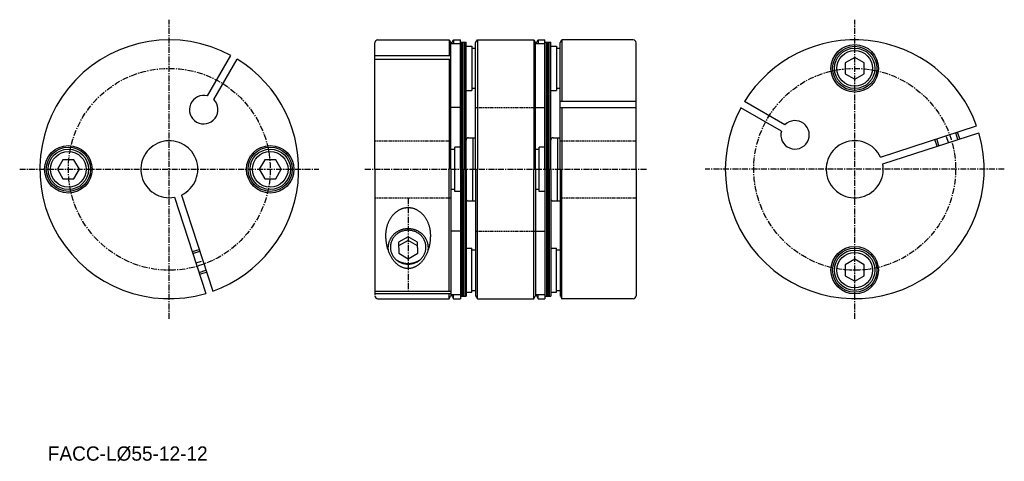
# Model space of a CAD drawing. Extents: x 58 to 266, y 38 to 131.
import ezdxf

# ---------------------------------------------------------------- set-up
doc = ezdxf.new("R2010")
doc.units = 0
doc.linetypes.add('CENTER', pattern=[2, 1.25, -0.25, 0.25, -0.25])
doc.linetypes.add('HIDDEN', pattern=[0.375, 0.25, -0.125])
doc.layers.get('0').update_dxf_attribs({"linetype": 'CONTINUOUS'})
doc.layers.add('CENTER', color=1, linetype='CENTER')

msp = doc.modelspace()

# ---------------------------------------------------------------- linework, layer by layer
at = {"color": 7, "linetype": 'CONTINUOUS'}
for p, q in [((133.64, 127.05), (148.68, 127.05)), ((148.68, 127.05), (148.68, 123.76)), ((148.68, 127.05), (148.97, 126.55)), ((149.04, 99.8), (149.04, 126.47)), ((149.31, 126.55), (149.6, 127.05)), ((149.6, 127.05), (151.04, 127.05)), ((149.6, 127.05), (149.6, 126.22)), ((151.04, 99.8), (151.04, 127.05)), ((151.04, 126.55), (152.24, 126.55)), ((151.34, 99.8), (151.34, 126.55)), ((151.64, 99.8), (151.64, 126.55)), ((151.94, 99.8), (151.94, 126.55)), ((152.24, 99.8), (152.24, 126.55)), ((154.24, 99.8), (154.24, 126.47)), ((154.31, 126.55), (154.6, 127.05)), ((154.6, 127.05), (154.6, 99.8)), ((154.6, 127.05), (166.48, 127.05)), ((166.48, 127.05), (166.48, 99.8)), ((166.48, 127.05), (166.77, 126.55)), ((166.84, 99.8), (166.84, 126.47)), ((167.11, 126.55), (167.4, 127.05)), ((167.4, 127.05), (168.84, 127.05)), ((167.4, 127.05), (167.4, 126.22)), ((168.84, 99.8), (168.84, 127.05)), ((168.84, 126.55), (170.04, 126.55)), ((169.14, 99.8), (169.14, 126.55)), ((169.44, 99.8), (169.44, 126.55)), ((169.74, 99.8), (169.74, 126.55)), ((170.04, 99.8), (170.04, 126.55)), ((172.04, 99.8), (172.04, 126.47)), ((172.11, 126.55), (172.4, 127.05)), ((187.44, 127.05), (172.4, 127.05)), ((172.4, 127.05), (172.4, 114.07)), ((133.04, 99.8), (133.04, 126.45)), ((151.04, 126.22), (149.04, 126.22)), ((152.24, 125.7), (153.44, 125.7)), ((153.44, 125.7), (153.44, 116.4)), ((153.44, 125.3), (153.44, 116.8)), ((153.44, 125.3), (154.24, 125.3)), ((168.84, 126.22), (166.84, 126.22)), ((170.04, 125.7), (171.24, 125.7)), ((171.24, 125.7), (171.24, 116.4)), ((171.24, 125.3), (171.24, 116.8)), ((171.24, 125.3), (172.04, 125.3)), ((188.04, 99.8), (188.04, 126.45)), ((97.79, 115.24), (102.71, 123.76)), ((99.09, 114.49), (104.01, 123.01)), ((133.04, 123.76), (149.04, 123.76)), ((133.04, 123.01), (149.04, 123.01)), ((148.68, 123.01), (148.68, 99.8)), ((234.06, 123.36), (232.06, 122.2)), ((236.06, 122.2), (234.06, 123.36)), ((232.06, 122.2), (232.06, 119.89)), ((236.06, 119.89), (236.06, 122.2)), ((232.06, 119.89), (234.06, 118.74)), ((234.06, 118.74), (236.06, 119.89)), ((152.24, 116.4), (153.44, 116.4)), ((154.24, 116.8), (153.44, 116.8)), ((170.04, 116.4), (171.24, 116.4)), ((172.04, 116.8), (171.24, 116.8)), ((188.04, 114.07), (172.04, 114.07)), ((219.36, 109.15), (210.84, 114.07)), ((151.04, 112.8), (149.04, 112.8)), ((166.84, 112.8), (168.84, 112.8)), ((188.04, 112.77), (172.04, 112.77)), ((172.4, 112.77), (172.4, 99.8)), ((218.61, 107.85), (210.09, 112.77)), ((239.49, 102.35), (259.73, 108.93)), ((152.74, 106.45), (154.24, 106.45)), ((153.68, 106.45), (153.68, 99.8)), ((170.54, 106.45), (172.04, 106.45)), ((171.48, 106.45), (171.48, 99.8)), ((239.95, 100.92), (260.19, 107.5)), ((149.04, 104.05), (149.84, 104.05)), ((149.84, 95.15), (149.84, 104.45)), ((151.04, 104.45), (149.84, 104.45)), ((149.84, 95.55), (149.84, 104.05)), ((166.84, 104.05), (167.64, 104.05)), ((167.64, 95.15), (167.64, 104.45)), ((168.84, 104.45), (167.64, 104.45)), ((167.64, 95.55), (167.64, 104.05)), ((67.33, 101.8), (66.18, 99.8)), ((69.64, 101.8), (67.33, 101.8)), ((70.8, 99.8), (69.64, 101.8)), ((109.83, 101.8), (108.68, 99.8)), ((112.14, 101.8), (109.83, 101.8)), ((113.3, 99.8), (112.14, 101.8)), ((66.18, 99.8), (67.33, 97.8)), ((69.64, 97.8), (70.8, 99.8)), ((108.68, 99.8), (109.83, 97.8)), ((112.14, 97.8), (113.3, 99.8)), ((133.04, 99.8), (133.04, 73.3)), ((148.68, 74.12), (148.68, 99.8)), ((149.04, 99.8), (149.04, 73.12)), ((151.04, 99.8), (151.04, 72.55)), ((151.34, 99.8), (151.34, 73.05)), ((151.64, 99.8), (151.64, 73.05)), ((151.94, 99.8), (151.94, 73.05)), ((152.24, 99.8), (152.24, 73.05)), ((153.68, 93.14), (153.68, 99.8)), ((154.24, 99.8), (154.24, 73.12)), ((154.6, 72.55), (154.6, 99.8)), ((166.48, 72.55), (166.48, 99.8)), ((166.84, 99.8), (166.84, 73.12)), ((168.84, 99.8), (168.84, 72.55)), ((169.14, 99.8), (169.14, 73.05)), ((169.44, 99.8), (169.44, 73.05)), ((169.74, 99.8), (169.74, 73.05)), ((170.04, 99.8), (170.04, 73.05)), ((171.48, 93.14), (171.48, 99.8)), ((172.04, 99.8), (172.04, 73.12)), ((172.4, 72.55), (172.4, 99.8)), ((188.04, 99.8), (188.04, 73.15)), ((67.33, 97.8), (69.64, 97.8)), ((109.83, 97.8), (112.14, 97.8)), ((149.84, 95.55), (149.04, 95.55)), ((167.64, 95.55), (166.84, 95.55)), ((90.86, 93.9), (97.44, 73.66)), ((92.29, 94.37), (98.87, 74.12)), ((151.04, 95.15), (149.84, 95.15)), ((168.84, 95.15), (167.64, 95.15)), ((152.74, 93.14), (154.24, 93.14)), ((170.54, 93.14), (172.04, 93.14)), ((140.03, 85.58), (138.03, 84.42)), ((142.03, 84.43), (140.03, 85.58)), ((151.04, 86.8), (149.04, 86.8)), ((166.84, 86.8), (168.84, 86.8)), ((140.03, 84.8), (138.03, 83.65)), ((138.03, 84.42), (138.04, 82.11)), ((142.03, 83.65), (140.03, 84.8)), ((142.04, 82.12), (142.03, 84.43)), ((152.24, 83.2), (153.44, 83.2)), ((153.44, 73.9), (153.44, 83.2)), ((170.04, 83.2), (171.24, 83.2)), ((171.24, 73.9), (171.24, 83.2)), ((138.04, 82.11), (140.04, 80.96)), ((140.04, 80.96), (142.04, 82.12)), ((154.24, 82.8), (153.44, 82.8)), ((153.44, 74.3), (153.44, 82.8)), ((172.04, 82.8), (171.24, 82.8)), ((171.24, 74.3), (171.24, 82.8)), ((234.06, 80.86), (232.06, 79.7)), ((236.06, 79.7), (234.06, 80.86)), ((232.06, 79.7), (232.06, 77.39)), ((236.06, 77.39), (236.06, 79.7)), ((232.06, 77.39), (234.06, 76.24)), ((234.06, 76.24), (236.06, 77.39)), ((133.04, 74.12), (149.04, 74.12)), ((133.04, 73.66), (149.04, 73.66)), ((148.68, 72.55), (148.68, 73.66)), ((148.68, 72.55), (148.97, 73.05)), ((151.04, 73.37), (149.04, 73.37)), ((149.31, 73.05), (149.6, 72.55)), ((149.6, 72.55), (149.6, 73.37)), ((151.04, 73.05), (152.24, 73.05)), ((152.24, 73.9), (153.44, 73.9)), ((153.44, 74.3), (154.24, 74.3)), ((154.31, 73.05), (154.6, 72.55)), ((166.48, 72.55), (166.77, 73.05)), ((168.84, 73.37), (166.84, 73.37)), ((167.11, 73.05), (167.4, 72.55)), ((167.4, 72.55), (167.4, 73.37)), ((168.84, 73.05), (170.04, 73.05)), ((170.04, 73.9), (171.24, 73.9)), ((171.24, 74.3), (172.04, 74.3)), ((172.11, 73.05), (172.4, 72.55)), ((133.64, 72.55), (148.68, 72.55)), ((149.6, 72.55), (151.04, 72.55)), ((154.6, 72.55), (166.48, 72.55)), ((167.4, 72.55), (168.84, 72.55)), ((187.44, 72.55), (172.4, 72.55))]:
    msp.add_line(p, q, dxfattribs=at)
at = {"color": 5, "linetype": 'HIDDEN'}
for p, q in [((154.24, 112.8), (166.84, 112.8)), ((133.04, 105.8), (149.04, 105.8)), ((172.04, 105.8), (188.04, 105.8)), ((133.04, 93.8), (149.04, 93.8)), ((172.04, 93.8), (188.04, 93.8)), ((154.24, 86.8), (166.84, 86.8))]:
    msp.add_line(p, q, dxfattribs=at)
at = {"color": 5, "linetype": 'CONTINUOUS'}
for p, q in [((251.41, 104.65), (250.94, 106.07)), ((251.79, 104.77), (251.32, 106.2)), ((255.78, 106.07), (255.32, 107.49)), ((256.16, 106.19), (255.7, 107.62)), ((94.59, 82.45), (96.01, 82.91)), ((94.71, 82.06), (96.14, 82.53)), ((96.01, 78.07), (97.43, 78.53)), ((96.13, 77.69), (97.56, 78.15))]:
    msp.add_line(p, q, dxfattribs=at)
at = {"color": 7, "linetype": 'CONTINUOUS'}
for points in [[(144.78, 85.85, 0), (144.78, 85.99, 0), (144.77, 86.13, 0), (144.77, 86.28, 0), (144.76, 86.42, 0), (144.74, 86.56, 0), (144.73, 86.7, 0), (144.71, 86.85, 0), (144.69, 86.99, 0), (144.66, 87.13, 0), (144.64, 87.27, 0), (144.61, 87.41, 0), (144.57, 87.54, 0), (144.54, 87.68, 0), (144.5, 87.82, 0), (144.46, 87.95, 0), (144.42, 88.08, 0), (144.37, 88.21, 0), (144.32, 88.34, 0), (144.27, 88.47, 0), (144.22, 88.6, 0), (144.16, 88.73, 0), (144.1, 88.85, 0), (144.04, 88.97, 0), (143.98, 89.09, 0), (143.91, 89.21, 0), (143.84, 89.33, 0), (143.77, 89.44, 0), (143.7, 89.55, 0), (143.63, 89.66, 0), (143.55, 89.77, 0), (143.47, 89.88, 0), (143.39, 89.98, 0), (143.3, 90.08, 0), (143.22, 90.18, 0), (143.13, 90.27, 0), (143.04, 90.36, 0), (142.95, 90.45, 0), (142.86, 90.54, 0), (142.76, 90.62, 0), (142.67, 90.7, 0), (142.57, 90.78, 0), (142.47, 90.86, 0), (142.37, 90.93, 0), (142.27, 91, 0), (142.16, 91.06, 0), (142.06, 91.13, 0), (141.95, 91.19, 0), (141.85, 91.24, 0), (141.74, 91.3, 0), (141.63, 91.35, 0), (141.52, 91.39, 0), (141.41, 91.44, 0), (141.3, 91.48, 0), (141.18, 91.51, 0), (141.07, 91.55, 0), (140.96, 91.58, 0), (140.84, 91.6, 0), (140.73, 91.63, 0), (140.61, 91.64, 0), (140.49, 91.66, 0), (140.38, 91.67, 0), (140.26, 91.68, 0), (140.15, 91.69, 0), (140.03, 91.69, 0), (139.91, 91.69, 0), (139.8, 91.68, 0), (139.68, 91.67, 0), (139.56, 91.66, 0), (139.45, 91.64, 0), (139.33, 91.63, 0), (139.22, 91.6, 0), (139.1, 91.58, 0), (138.99, 91.55, 0), (138.87, 91.51, 0), (138.76, 91.48, 0), (138.65, 91.44, 0), (138.54, 91.39, 0), (138.43, 91.35, 0), (138.32, 91.3, 0), (138.21, 91.24, 0), (138.1, 91.19, 0), (138, 91.13, 0), (137.89, 91.06, 0), (137.79, 91, 0), (137.69, 90.93, 0), (137.59, 90.86, 0), (137.49, 90.78, 0), (137.39, 90.7, 0), (137.29, 90.62, 0), (137.2, 90.54, 0), (137.11, 90.45, 0), (137.02, 90.36, 0), (136.93, 90.27, 0), (136.84, 90.18, 0), (136.75, 90.08, 0), (136.67, 89.98, 0), (136.59, 89.88, 0), (136.51, 89.77, 0), (136.43, 89.66, 0), (136.36, 89.55, 0), (136.28, 89.44, 0), (136.21, 89.33, 0), (136.15, 89.21, 0), (136.08, 89.09, 0), (136.02, 88.97, 0), (135.95, 88.85, 0), (135.9, 88.73, 0), (135.84, 88.6, 0), (135.79, 88.47, 0), (135.73, 88.34, 0), (135.69, 88.21, 0), (135.64, 88.08, 0), (135.6, 87.95, 0), (135.56, 87.82, 0), (135.52, 87.68, 0), (135.48, 87.54, 0), (135.45, 87.41, 0), (135.42, 87.27, 0), (135.39, 87.13, 0), (135.37, 86.99, 0), (135.35, 86.85, 0), (135.33, 86.7, 0), (135.31, 86.56, 0), (135.3, 86.42, 0), (135.29, 86.28, 0), (135.28, 86.13, 0), (135.28, 85.99, 0), (135.28, 85.85, 0)], [(144.23, 82.63, 0), (144.25, 82.74, 0), (144.26, 82.85, 0), (144.27, 82.96, 0), (144.28, 83.06, 0), (144.28, 83.17, 0), (144.28, 83.28, 0), (144.28, 83.39, 0), (144.27, 83.5, 0), (144.26, 83.61, 0), (144.25, 83.71, 0), (144.23, 83.82, 0), (144.22, 83.93, 0), (144.19, 84.04, 0), (144.17, 84.14, 0), (144.14, 84.25, 0), (144.11, 84.35, 0), (144.08, 84.46, 0), (144.04, 84.56, 0), (144.01, 84.66, 0), (143.96, 84.76, 0), (143.92, 84.86, 0), (143.87, 84.96, 0), (143.82, 85.06, 0), (143.77, 85.16, 0), (143.71, 85.25, 0), (143.65, 85.34, 0), (143.59, 85.44, 0), (143.53, 85.53, 0), (143.46, 85.62, 0), (143.4, 85.7, 0), (143.32, 85.79, 0), (143.25, 85.87, 0), (143.18, 85.95, 0), (143.1, 86.03, 0), (143.02, 86.11, 0), (142.93, 86.18, 0), (142.85, 86.26, 0), (142.76, 86.33, 0), (142.68, 86.4, 0), (142.58, 86.46, 0), (142.49, 86.53, 0), (142.4, 86.59, 0), (142.3, 86.65, 0), (142.21, 86.71, 0), (142.11, 86.76, 0), (142.01, 86.81, 0), (141.9, 86.86, 0), (141.8, 86.91, 0), (141.7, 86.95, 0), (141.59, 86.99, 0), (141.48, 87.03, 0), (141.38, 87.07, 0), (141.27, 87.1, 0), (141.16, 87.13, 0), (141.05, 87.16, 0), (140.94, 87.18, 0), (140.82, 87.21, 0), (140.71, 87.22, 0), (140.6, 87.24, 0), (140.49, 87.25, 0), (140.37, 87.26, 0), (140.26, 87.27, 0), (140.14, 87.28, 0), (140.03, 87.28, 0), (139.91, 87.28, 0), (139.8, 87.27, 0), (139.69, 87.26, 0), (139.57, 87.25, 0), (139.46, 87.24, 0), (139.35, 87.22, 0), (139.23, 87.21, 0), (139.12, 87.18, 0), (139.01, 87.16, 0), (138.9, 87.13, 0), (138.79, 87.1, 0), (138.68, 87.07, 0), (138.57, 87.03, 0), (138.47, 86.99, 0), (138.36, 86.95, 0), (138.26, 86.91, 0), (138.15, 86.86, 0), (138.05, 86.81, 0), (137.95, 86.76, 0), (137.85, 86.71, 0), (137.75, 86.65, 0), (137.66, 86.59, 0), (137.57, 86.53, 0), (137.47, 86.46, 0), (137.38, 86.4, 0), (137.29, 86.33, 0), (137.21, 86.26, 0), (137.12, 86.18, 0), (137.04, 86.11, 0), (136.96, 86.03, 0), (136.88, 85.95, 0), (136.81, 85.87, 0), (136.73, 85.79, 0), (136.66, 85.7, 0), (136.59, 85.62, 0), (136.53, 85.53, 0), (136.46, 85.44, 0), (136.4, 85.34, 0), (136.35, 85.25, 0), (136.29, 85.16, 0), (136.24, 85.06, 0), (136.19, 84.96, 0), (136.14, 84.86, 0), (136.09, 84.76, 0), (136.05, 84.66, 0), (136.01, 84.56, 0), (135.98, 84.46, 0), (135.94, 84.35, 0), (135.91, 84.25, 0), (135.89, 84.14, 0), (135.86, 84.04, 0), (135.84, 83.93, 0), (135.82, 83.82, 0), (135.81, 83.71, 0), (135.8, 83.61, 0), (135.79, 83.5, 0), (135.78, 83.39, 0), (135.78, 83.28, 0), (135.78, 83.17, 0), (135.78, 83.06, 0), (135.79, 82.96, 0), (135.8, 82.85, 0), (135.81, 82.74, 0), (135.83, 82.63, 0)], [(135.28, 85.85, 0), (135.28, 85.68, 0), (135.28, 85.51, 0), (135.29, 85.34, 0), (135.3, 85.17, 0), (135.31, 85, 0), (135.33, 84.83, 0), (135.35, 84.67, 0), (135.37, 84.5, 0), (135.39, 84.34, 0), (135.42, 84.17, 0), (135.45, 84.01, 0), (135.48, 83.84, 0), (135.52, 83.68, 0), (135.56, 83.52, 0), (135.6, 83.36, 0), (135.64, 83.21, 0), (135.69, 83.05, 0), (135.73, 82.9, 0), (135.79, 82.75, 0), (135.84, 82.6, 0), (135.9, 82.45, 0), (135.95, 82.3, 0), (136.02, 82.16, 0), (136.08, 82.01, 0), (136.15, 81.87, 0), (136.21, 81.74, 0), (136.28, 81.6, 0), (136.36, 81.47, 0), (136.43, 81.34, 0), (136.51, 81.21, 0), (136.59, 81.09, 0), (136.67, 80.97, 0), (136.75, 80.85, 0), (136.84, 80.74, 0), (136.93, 80.62, 0), (137.02, 80.51, 0), (137.11, 80.41, 0), (137.2, 80.31, 0), (137.29, 80.21, 0), (137.39, 80.11, 0), (137.49, 80.02, 0), (137.59, 79.93, 0), (137.69, 79.84, 0), (137.79, 79.76, 0), (137.89, 79.69, 0), (138, 79.61, 0), (138.1, 79.54, 0), (138.21, 79.47, 0), (138.32, 79.41, 0), (138.43, 79.35, 0), (138.54, 79.3, 0), (138.65, 79.25, 0), (138.76, 79.2, 0), (138.87, 79.16, 0), (138.99, 79.12, 0), (139.1, 79.08, 0), (139.22, 79.05, 0), (139.33, 79.02, 0), (139.45, 79, 0), (139.56, 78.98, 0), (139.68, 78.97, 0), (139.8, 78.96, 0), (139.91, 78.95, 0), (140.03, 78.95, 0), (140.15, 78.95, 0), (140.26, 78.96, 0), (140.38, 78.97, 0), (140.49, 78.98, 0), (140.61, 79, 0), (140.73, 79.02, 0), (140.84, 79.05, 0), (140.96, 79.08, 0), (141.07, 79.12, 0), (141.18, 79.16, 0), (141.3, 79.2, 0), (141.41, 79.25, 0), (141.52, 79.3, 0), (141.63, 79.35, 0), (141.74, 79.41, 0), (141.85, 79.47, 0), (141.95, 79.54, 0), (142.06, 79.61, 0), (142.16, 79.69, 0), (142.27, 79.76, 0), (142.37, 79.84, 0), (142.47, 79.93, 0), (142.57, 80.02, 0), (142.67, 80.11, 0), (142.76, 80.21, 0), (142.86, 80.31, 0), (142.95, 80.41, 0), (143.04, 80.51, 0), (143.13, 80.62, 0), (143.22, 80.74, 0), (143.3, 80.85, 0), (143.39, 80.97, 0), (143.47, 81.09, 0), (143.55, 81.21, 0), (143.63, 81.34, 0), (143.7, 81.47, 0), (143.77, 81.6, 0), (143.84, 81.74, 0), (143.91, 81.87, 0), (143.98, 82.01, 0), (144.04, 82.16, 0), (144.1, 82.3, 0), (144.16, 82.45, 0), (144.22, 82.6, 0), (144.27, 82.75, 0), (144.32, 82.9, 0), (144.37, 83.05, 0), (144.42, 83.21, 0), (144.46, 83.36, 0), (144.5, 83.52, 0), (144.54, 83.68, 0), (144.57, 83.84, 0), (144.61, 84.01, 0), (144.64, 84.17, 0), (144.66, 84.34, 0), (144.69, 84.5, 0), (144.71, 84.67, 0), (144.73, 84.83, 0), (144.74, 85, 0), (144.76, 85.17, 0), (144.77, 85.34, 0), (144.77, 85.51, 0), (144.78, 85.68, 0), (144.78, 85.85, 0)], [(143.78, 83.39, 0), (143.77, 83.56, 0), (143.76, 83.74, 0), (143.74, 83.91, 0), (143.71, 84.09, 0), (143.67, 84.26, 0), (143.62, 84.42, 0), (143.56, 84.59, 0), (143.49, 84.75, 0), (143.42, 84.91, 0), (143.34, 85.07, 0), (143.25, 85.22, 0), (143.15, 85.37, 0), (143.04, 85.51, 0), (142.93, 85.65, 0), (142.81, 85.78, 0), (142.68, 85.91, 0), (142.55, 86.03, 0), (142.41, 86.15, 0), (142.26, 86.25, 0), (142.11, 86.36, 0), (141.96, 86.45, 0), (141.8, 86.53, 0), (141.63, 86.61, 0), (141.46, 86.68, 0), (141.29, 86.75, 0), (141.12, 86.8, 0), (140.94, 86.85, 0), (140.76, 86.89, 0), (140.58, 86.92, 0), (140.4, 86.94, 0), (140.21, 86.95, 0), (140.03, 86.96, 0), (139.84, 86.95, 0), (139.66, 86.94, 0), (139.48, 86.92, 0), (139.3, 86.89, 0), (139.12, 86.85, 0), (138.94, 86.8, 0), (138.77, 86.75, 0), (138.59, 86.68, 0), (138.43, 86.61, 0), (138.26, 86.53, 0), (138.1, 86.45, 0), (137.95, 86.36, 0), (137.79, 86.25, 0), (137.65, 86.15, 0), (137.51, 86.03, 0), (137.38, 85.91, 0), (137.25, 85.78, 0), (137.13, 85.65, 0), (137.02, 85.51, 0), (136.91, 85.37, 0), (136.81, 85.22, 0), (136.72, 85.07, 0), (136.64, 84.91, 0), (136.56, 84.75, 0), (136.5, 84.59, 0), (136.44, 84.42, 0), (136.39, 84.26, 0), (136.35, 84.09, 0), (136.32, 83.91, 0), (136.3, 83.74, 0), (136.28, 83.56, 0), (136.28, 83.39, 0), (136.28, 83.21, 0), (136.3, 83.04, 0), (136.32, 82.87, 0), (136.35, 82.69, 0), (136.39, 82.52, 0), (136.44, 82.35, 0), (136.5, 82.19, 0), (136.56, 82.02, 0), (136.64, 81.86, 0), (136.72, 81.71, 0), (136.81, 81.56, 0), (136.91, 81.41, 0), (137.02, 81.27, 0), (137.13, 81.13, 0), (137.25, 80.99, 0), (137.38, 80.87, 0), (137.51, 80.75, 0), (137.65, 80.63, 0), (137.79, 80.53, 0), (137.95, 80.42, 0), (138.1, 80.33, 0), (138.26, 80.24, 0), (138.43, 80.17, 0), (138.59, 80.09, 0), (138.77, 80.03, 0), (138.94, 79.98, 0), (139.12, 79.93, 0), (139.3, 79.89, 0), (139.48, 79.86, 0), (139.66, 79.84, 0), (139.84, 79.83, 0), (140.03, 79.82, 0), (140.21, 79.83, 0), (140.4, 79.84, 0), (140.58, 79.86, 0), (140.76, 79.89, 0), (140.94, 79.93, 0), (141.12, 79.98, 0), (141.29, 80.03, 0), (141.46, 80.09, 0), (141.63, 80.17, 0), (141.8, 80.24, 0), (141.96, 80.33, 0), (142.11, 80.42, 0), (142.26, 80.53, 0), (142.41, 80.63, 0), (142.55, 80.75, 0), (142.68, 80.87, 0), (142.81, 80.99, 0), (142.93, 81.13, 0), (143.04, 81.27, 0), (143.15, 81.41, 0), (143.25, 81.56, 0), (143.34, 81.71, 0), (143.42, 81.86, 0), (143.49, 82.02, 0), (143.56, 82.19, 0), (143.62, 82.35, 0), (143.67, 82.52, 0), (143.71, 82.69, 0), (143.74, 82.87, 0), (143.76, 83.04, 0), (143.77, 83.21, 0), (143.78, 83.39, 0)], [(137.6, 80.69, 0), (137.63, 80.67, 0), (137.67, 80.65, 0), (137.7, 80.63, 0), (137.74, 80.6, 0), (137.77, 80.58, 0), (137.8, 80.56, 0), (137.84, 80.54, 0), (137.87, 80.52, 0), (137.91, 80.5, 0), (137.94, 80.49, 0), (137.98, 80.47, 0), (138.01, 80.45, 0), (138.05, 80.43, 0), (138.09, 80.41, 0), (138.12, 80.4, 0), (138.16, 80.38, 0), (138.19, 80.36, 0), (138.23, 80.35, 0), (138.27, 80.33, 0), (138.3, 80.31, 0), (138.34, 80.3, 0), (138.38, 80.28, 0), (138.42, 80.27, 0), (138.45, 80.25, 0), (138.49, 80.24, 0), (138.53, 80.23, 0), (138.57, 80.21, 0), (138.6, 80.2, 0), (138.64, 80.19, 0), (138.68, 80.17, 0), (138.72, 80.16, 0), (138.76, 80.15, 0), (138.8, 80.14, 0), (138.83, 80.13, 0), (138.87, 80.12, 0), (138.91, 80.11, 0), (138.95, 80.1, 0), (138.99, 80.09, 0), (139.03, 80.08, 0), (139.07, 80.07, 0), (139.11, 80.06, 0), (139.15, 80.05, 0), (139.19, 80.05, 0), (139.23, 80.04, 0), (139.27, 80.03, 0), (139.31, 80.02, 0), (139.35, 80.02, 0), (139.39, 80.01, 0), (139.43, 80.01, 0), (139.47, 80, 0), (139.51, 80, 0), (139.55, 79.99, 0), (139.59, 79.99, 0), (139.63, 79.98, 0), (139.67, 79.98, 0), (139.71, 79.98, 0), (139.75, 79.97, 0), (139.79, 79.97, 0), (139.83, 79.97, 0), (139.87, 79.97, 0), (139.91, 79.97, 0), (139.95, 79.97, 0), (139.99, 79.97, 0), (140.03, 79.97, 0), (140.07, 79.97, 0), (140.11, 79.97, 0), (140.15, 79.97, 0), (140.19, 79.97, 0), (140.23, 79.97, 0), (140.27, 79.97, 0), (140.31, 79.97, 0), (140.35, 79.98, 0), (140.39, 79.98, 0), (140.43, 79.98, 0), (140.47, 79.99, 0), (140.51, 79.99, 0), (140.55, 80, 0), (140.59, 80, 0), (140.63, 80.01, 0), (140.67, 80.01, 0), (140.71, 80.02, 0), (140.75, 80.02, 0), (140.79, 80.03, 0), (140.83, 80.04, 0), (140.87, 80.05, 0), (140.91, 80.05, 0), (140.95, 80.06, 0), (140.99, 80.07, 0), (141.03, 80.08, 0), (141.07, 80.09, 0), (141.11, 80.1, 0), (141.15, 80.11, 0), (141.18, 80.12, 0), (141.22, 80.13, 0), (141.26, 80.14, 0), (141.3, 80.15, 0), (141.34, 80.16, 0), (141.38, 80.17, 0), (141.42, 80.19, 0), (141.45, 80.2, 0), (141.49, 80.21, 0), (141.53, 80.23, 0), (141.57, 80.24, 0), (141.61, 80.25, 0), (141.64, 80.27, 0), (141.68, 80.28, 0), (141.72, 80.3, 0), (141.75, 80.31, 0), (141.79, 80.33, 0), (141.83, 80.35, 0), (141.86, 80.36, 0), (141.9, 80.38, 0), (141.94, 80.4, 0), (141.97, 80.41, 0), (142.01, 80.43, 0), (142.04, 80.45, 0), (142.08, 80.47, 0), (142.11, 80.49, 0), (142.15, 80.5, 0), (142.18, 80.52, 0), (142.22, 80.54, 0), (142.25, 80.56, 0), (142.29, 80.58, 0), (142.32, 80.6, 0), (142.36, 80.63, 0), (142.39, 80.65, 0), (142.42, 80.67, 0), (142.46, 80.69, 0)]]:
    msp.add_polyline3d(points, dxfattribs=at)
for centre, radius in [((234.06, 121.05), 5), ((234.06, 121.05), 4.65), ((234.06, 121.05), 4.25), ((234.06, 121.05), 3.75), ((68.49, 99.8), 5), ((68.49, 99.8), 4.65), ((68.49, 99.8), 4.25), ((110.99, 99.8), 5), ((110.99, 99.8), 4.65), ((110.99, 99.8), 4.25), ((68.49, 99.8), 3.75), ((110.99, 99.8), 3.75), ((234.06, 78.55), 5), ((234.06, 78.55), 4.65), ((234.06, 78.55), 4.25), ((234.06, 78.55), 3.75)]:
    msp.add_circle(centre, radius, dxfattribs=at)
for centre, radius, start, end in [((89.74, 99.8), 27.25, 61.5771, 286.4229), ((133.64, 126.45), 0.6, 90, 180), ((149.14, 126.65), 0.2, 210, 330), ((154.14, 126.65), 0.2, 300, 330), ((166.94, 126.65), 0.2, 210, 330), ((171.94, 126.65), 0.2, 300, 330), ((187.44, 126.45), 0.6, 0, 90), ((234.06, 99.8), 27.25, 19.5771, 148.4229), ((89.74, 99.8), 27.25, 289.5771, 58.4229), ((96.99, 112.35), 3, 74.4775, 45.5225), ((234.06, 99.8), 27.25, 151.5771, 16.4229), ((221.5, 107.05), 3, 164.4775, 135.5225), ((89.74, 99.8), 6, 295.1808, 280.8192), ((152.74, 105.95), 0.5, 90, 180), ((170.54, 105.95), 0.5, 90, 180), ((234.06, 99.8), 6, 25.1808, 10.8192), ((152.74, 93.64), 0.5, 180, 270), ((170.54, 93.64), 0.5, 180, 270), ((133.64, 73.15), 0.6, 180, 270), ((149.14, 72.95), 0.2, 30, 150), ((154.14, 72.95), 0.2, 30, 60), ((166.94, 72.95), 0.2, 30, 150), ((171.94, 72.95), 0.2, 30, 60), ((187.44, 73.15), 0.6, 270, 0)]:
    msp.add_arc(centre, radius, start, end, dxfattribs=at)
at = {"layer": 'CENTER', "color": 1, "linetype": 'CENTER'}
for p, q in [((89.74, 68.3), (89.74, 131.3)), ((234.06, 68.3), (234.06, 131.3)), ((253.78, 105.42), (253.32, 106.84)), ((58.24, 99.8), (121.24, 99.8)), ((130.94, 99.8), (190.27, 99.8)), ((265.56, 99.8), (202.56, 99.8)), ((140.04, 93.8), (140.04, 74.12)), ((95.36, 80.07), (96.79, 80.53))]:
    msp.add_line(p, q, dxfattribs=at)
for centre in [(89.74, 99.8), (234.06, 99.8)]:
    msp.add_circle(centre, 21.25, dxfattribs=at)

# ---------------------------------------------------------------- texts
at = {"color": 7, "linetype": 'CONTINUOUS'}
msp.add_text('FACC-L%%C55-12-12', height=3, dxfattribs=at).set_placement((64.15, 38.44))

doc.saveas('drawing.dxf')
